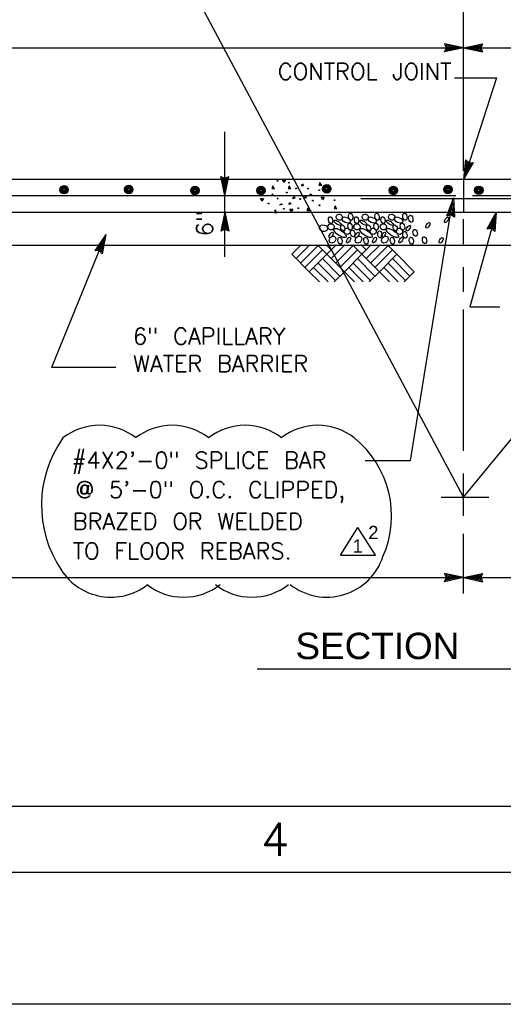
# Model space of a CAD drawing. Extents: x -24.3 to 17.7, y -17.6 to 12.4.
# Tile 4 of 14: x -13.3 to -9.6, y -17.6 to -10.1. Entities that reach past the tile are written whole.
import ezdxf
from ezdxf.enums import TextEntityAlignment as Align

# ---------------------------------------------------------------- set-up
doc = ezdxf.new("R2010")
doc.units = 0
doc.header["$MEASUREMENT"] = 0
for name, color, linetype in [('01', 7, 'CONTINUOUS'), ('02', 7, 'CONTINUOUS'), ('05', 7, 'CONTINUOUS')]:
    doc.layers.add(name, color=color, linetype=linetype)
doc.styles.add('ARIAL', font='Arial')
doc.styles.add('TXT_SHX', font='txt.shx')

msp = doc.modelspace()

# ---------------------------------------------------------------- linework, layer by layer
at = {"layer": '01', "color": 7, "linetype": 'CONTINUOUS'}
for p, q in [((-9.9087, -13.7666), (-14.4787, -5.2016)), ((-9.9087, -11.2926), (-9.9087, -9.7416)), ((-16.3877, -10.3596), (-9.9087, -10.3596)), ((-9.9087, -10.3596), (-10.0527, -10.3286)), ((-10.0387, -10.3596), (-10.0527, -10.3286)), ((-9.9087, -10.3596), (-10.0527, -10.3906)), ((-10.0527, -10.3906), (-10.0387, -10.3596)), ((-9.9457, -10.3596), (-10.0397, -10.3396)), ((-10.0307, -10.3596), (-10.0397, -10.3396)), ((-9.9457, -10.3596), (-10.0397, -10.3796)), ((-10.0397, -10.3796), (-10.0307, -10.3596)), ((-9.9817, -10.3596), (-10.0267, -10.3506)), ((-10.0227, -10.3596), (-10.0267, -10.3506)), ((-9.9817, -10.3596), (-10.0267, -10.3696)), ((-10.0267, -10.3696), (-10.0227, -10.3596)), ((-9.9087, -10.3596), (-9.7647, -10.3286)), ((-9.9087, -10.3596), (-3.4297, -10.3596)), ((-9.9087, -10.3596), (-9.7647, -10.3906)), ((-9.8717, -10.3596), (-9.7777, -10.3396)), ((-9.8717, -10.3596), (-9.7777, -10.3796)), ((-9.8357, -10.3596), (-9.7907, -10.3496)), ((-9.8357, -10.3596), (-9.7907, -10.3686)), ((-9.7907, -10.3496), (-9.7947, -10.3596)), ((-9.7947, -10.3596), (-9.7907, -10.3686)), ((-9.7777, -10.3396), (-9.7867, -10.3596)), ((-9.7867, -10.3596), (-9.7777, -10.3796)), ((-9.7647, -10.3286), (-9.7787, -10.3596)), ((-9.7787, -10.3596), (-9.7647, -10.3906)), ((-9.9767, -10.5866), (-9.6577, -10.5866)), ((-9.6577, -10.5866), (-9.9067, -11.3546)), ((-11.7177, -11.4786), (-11.7177, -10.9966)), ((-9.9067, -11.3546), (-9.8917, -11.2076)), ((-9.9067, -11.3546), (-9.8327, -11.2276)), ((-9.8957, -11.3196), (-9.8857, -11.2236)), ((-9.8957, -11.3196), (-9.8477, -11.2366)), ((-9.8917, -11.2076), (-9.8667, -11.2306)), ((-9.8857, -11.2236), (-9.8687, -11.2386)), ((-9.8837, -11.2856), (-9.8797, -11.2396)), ((-9.8837, -11.2856), (-9.8617, -11.2456)), ((-9.8797, -11.2396), (-9.8717, -11.2466)), ((-9.8717, -11.2466), (-9.8617, -11.2456)), ((-9.8687, -11.2386), (-9.8477, -11.2366)), ((-9.8667, -11.2306), (-9.8327, -11.2276)), ((-11.7177, -11.4786), (-11.7487, -11.3346)), ((-11.7487, -11.3346), (-11.7177, -11.3486)), ((-11.7177, -11.4786), (-11.6867, -11.3346)), ((-11.7177, -11.3486), (-11.6867, -11.3346)), ((-16.0757, -11.3546), (-3.7427, -11.3546)), ((-11.7177, -11.4416), (-11.7377, -11.3476)), ((-11.7377, -11.3476), (-11.7177, -11.3566)), ((-11.7177, -11.4056), (-11.7277, -11.3606)), ((-11.7277, -11.3606), (-11.7177, -11.3646)), ((-11.7177, -11.4416), (-11.6977, -11.3476)), ((-11.7177, -11.3566), (-11.6977, -11.3476)), ((-11.7177, -11.4056), (-11.7087, -11.3606)), ((-11.7177, -11.3646), (-11.7087, -11.3606)), ((-9.9067, -11.6046), (-9.9067, -11.3546)), ((-16.1392, -11.4796), (-9.9657, -11.4796)), ((-11.7177, -11.6046), (-11.7177, -11.4786)), ((-9.8417, -11.4796), (-3.6714, -11.4796)), ((-10.6878, -11.5015), (-9.0997, -11.5015)), ((-10.3118, -13.4886), (-9.9895, -11.5082)), ((-9.9836, -11.497), (-10.0374, -11.6342)), ((-9.9896, -11.5335), (-10.0244, -11.6231)), ((-9.9954, -11.5691), (-10.0115, -11.612)), ((-9.9954, -11.5691), (-9.9927, -11.6151)), ((-9.9896, -11.5335), (-9.9849, -11.6295)), ((-9.9836, -11.497), (-9.9762, -11.6441)), ((-16.0757, -11.6046), (-3.7427, -11.6046)), ((-11.7177, -11.6046), (-11.7487, -11.7486)), ((-11.7177, -11.6416), (-11.7377, -11.7356)), ((-11.7177, -11.6046), (-11.6867, -11.7486)), ((-11.7177, -11.9426), (-11.7177, -11.6046)), ((-11.7177, -11.6416), (-11.6977, -11.7356)), ((-10.0045, -11.6253), (-10.0374, -11.6342)), ((-10.0032, -11.6174), (-10.0244, -11.6231)), ((-10.0019, -11.6095), (-10.0115, -11.612)), ((-9.9762, -11.6441), (-10.0045, -11.6253)), ((-9.9849, -11.6295), (-10.0032, -11.6174)), ((-9.9927, -11.6151), (-10.0019, -11.6095)), ((-9.6617, -11.6046), (-9.8617, -12.3216)), ((-9.6617, -11.6046), (-9.7307, -11.7346)), ((-9.6717, -11.6406), (-9.7157, -11.7256)), ((-9.6717, -11.6406), (-9.6777, -11.7366)), ((-9.6617, -11.6046), (-9.6707, -11.7516)), ((-11.7177, -11.6776), (-11.7267, -11.7226)), ((-11.7177, -11.7186), (-11.7267, -11.7226)), ((-11.7177, -11.6776), (-11.7077, -11.7226)), ((-11.7077, -11.7226), (-11.7177, -11.7186)), ((-9.9087, -11.8476), (-9.9087, -11.6586)), ((-9.6817, -11.6746), (-9.7017, -11.7156)), ((-9.6927, -11.7146), (-9.7017, -11.7156)), ((-9.6837, -11.7206), (-9.6927, -11.7146)), ((-9.6817, -11.6746), (-9.6837, -11.7206)), ((-13.0305, -12.7799), (-12.6207, -11.7756)), ((-12.6207, -11.7756), (-12.7037, -11.8976)), ((-12.6207, -11.7756), (-12.6467, -11.9206)), ((-11.7177, -11.7346), (-11.7487, -11.7486)), ((-11.7177, -11.7266), (-11.7377, -11.7356)), ((-11.6977, -11.7356), (-11.7177, -11.7266)), ((-11.6867, -11.7486), (-11.7177, -11.7346)), ((-9.6967, -11.7296), (-9.7307, -11.7346)), ((-9.6947, -11.7226), (-9.7157, -11.7256)), ((-9.6707, -11.7516), (-9.6967, -11.7296)), ((-9.6777, -11.7366), (-9.6947, -11.7226)), ((-16.0757, -11.8546), (-3.7427, -11.8546)), ((-12.6347, -11.8096), (-12.6887, -11.8896)), ((-12.6487, -11.8436), (-12.6737, -11.8816)), ((-12.6487, -11.8436), (-12.6557, -11.8886)), ((-12.6347, -11.8096), (-12.6517, -11.9046)), ((-11.2097, -11.9246), (-11.1387, -11.8536)), ((-11.1767, -11.9576), (-11.0727, -11.8536)), ((-11.1437, -11.9906), (-11.0107, -11.8586)), ((-10.9447, -11.9246), (-11.0157, -11.8536)), ((-10.9117, -11.8916), (-10.9497, -11.8536)), ((-10.9447, -11.9246), (-10.8737, -11.8536)), ((-10.9447, -11.9246), (-10.8737, -11.8536)), ((-10.9117, -11.9576), (-10.8077, -11.8536)), ((-10.8787, -11.8586), (-10.8837, -11.8536)), ((-10.8787, -11.9906), (-10.7457, -11.8586)), ((-10.6797, -11.9246), (-10.7507, -11.8536)), ((-10.6467, -11.8916), (-10.6847, -11.8536)), ((-10.6797, -11.9246), (-10.6087, -11.8536)), ((-10.6797, -11.9246), (-10.6087, -11.8536)), ((-10.6467, -11.9576), (-10.5417, -11.8536)), ((-10.6137, -11.8586), (-10.6177, -11.8536)), ((-10.6137, -11.9906), (-10.4807, -11.8586)), ((-10.4147, -11.9246), (-10.4857, -11.8536)), ((-12.6697, -11.8956), (-12.7037, -11.8976)), ((-12.6667, -11.8886), (-12.6887, -11.8896)), ((-12.6637, -11.8816), (-12.6737, -11.8816)), ((-12.6467, -11.9206), (-12.6697, -11.8956)), ((-12.6517, -11.9046), (-12.6667, -11.8886)), ((-12.6557, -11.8886), (-12.6637, -11.8816)), ((-11.0777, -12.0576), (-11.2097, -11.9246)), ((-11.1107, -12.0246), (-10.9777, -11.8916)), ((-11.0777, -12.0576), (-10.9447, -11.9246)), ((-10.8117, -12.0576), (-10.9447, -11.9246)), ((-10.8457, -12.0246), (-10.7127, -11.8916)), ((-10.8117, -12.0576), (-10.6797, -11.9246)), ((-10.4707, -12.1336), (-10.6797, -11.9246)), ((-10.5797, -12.0246), (-10.4477, -11.8916)), ((-10.5467, -12.0576), (-10.4147, -11.9246)), ((-10.2817, -12.0576), (-10.4147, -11.9246)), ((-10.8787, -12.1236), (-11.0107, -11.9906)), ((-10.8457, -12.0906), (-10.9777, -11.9576)), ((-10.6137, -12.1236), (-10.7457, -11.9906)), ((-10.5797, -12.0906), (-10.7127, -11.9576)), ((-10.3477, -12.1236), (-10.4807, -11.9906)), ((-10.3147, -12.0906), (-10.4477, -11.9576)), ((-11.0007, -12.1336), (-11.0777, -12.0576)), ((-10.9347, -12.1336), (-11.0447, -12.0246)), ((-10.8887, -12.1336), (-10.8117, -12.0576)), ((-10.7357, -12.1336), (-10.8117, -12.0576)), ((-10.6697, -12.1336), (-10.7787, -12.0246)), ((-10.6237, -12.1336), (-10.5467, -12.0576)), ((-10.4037, -12.1336), (-10.5137, -12.0246)), ((-10.3587, -12.1336), (-10.2817, -12.0576)), ((-9.9087, -12.2096), (-9.9087, -12.0216)), ((-9.9087, -13.4136), (-9.9087, -12.3426)), ((-9.8617, -12.3216), (-9.6337, -12.3216)), ((-9.9087, -13.7666), (-8.8257, -12.4476)), ((-13.0305, -12.7799), (-12.544, -12.7799)), ((-10.6541, -13.4886), (-10.3118, -13.4886)), ((-9.9087, -13.9076), (-9.9087, -13.5876)), ((-10.0777, -13.7666), (-9.7157, -13.7666)), ((-10.8424, -14.2054), (-10.7094, -13.9964)), ((-10.5764, -14.2054), (-10.7094, -13.9964)), ((-9.9087, -14.4956), (-9.9087, -14.0436)), ((-10.8424, -14.2054), (-10.5764, -14.2054)), ((-16.0767, -14.3756), (-9.9087, -14.3756)), ((-9.9087, -14.3756), (-10.0527, -14.3446)), ((-10.0387, -14.3756), (-10.0527, -14.3446)), ((-9.9087, -14.3756), (-10.0527, -14.4066)), ((-10.0527, -14.4066), (-10.0387, -14.3756)), ((-9.9457, -14.3756), (-10.0397, -14.3556)), ((-10.0307, -14.3756), (-10.0397, -14.3556)), ((-9.9457, -14.3756), (-10.0397, -14.3956)), ((-10.0397, -14.3956), (-10.0307, -14.3756)), ((-9.9817, -14.3756), (-10.0267, -14.3666)), ((-10.0227, -14.3756), (-10.0267, -14.3666)), ((-9.9817, -14.3756), (-10.0267, -14.3856)), ((-10.0267, -14.3856), (-10.0227, -14.3756)), ((-9.9087, -14.3756), (-9.7647, -14.3446)), ((-9.9087, -14.3756), (-3.7427, -14.3756)), ((-9.9087, -14.3756), (-9.7647, -14.4066)), ((-9.8717, -14.3756), (-9.7777, -14.3556)), ((-9.8717, -14.3756), (-9.7777, -14.3956)), ((-9.8357, -14.3756), (-9.7907, -14.3656)), ((-9.8357, -14.3756), (-9.7907, -14.3846)), ((-9.7907, -14.3656), (-9.7947, -14.3756)), ((-9.7947, -14.3756), (-9.7907, -14.3846)), ((-9.7777, -14.3556), (-9.7867, -14.3756)), ((-9.7867, -14.3756), (-9.7777, -14.3956)), ((-9.7647, -14.3446), (-9.7787, -14.3756)), ((-9.7787, -14.3756), (-9.7647, -14.4066)), ((-11.4737, -15.0666), (-8.7647, -15.0666)), ((16.1573, -16.1106), (-21.8427, -16.1106)), ((16.6573, -16.6106), (-23.3427, -16.6106)), ((17.6573, -17.6106), (-24.3427, -17.6106))]:
    msp.add_line(p, q, dxfattribs=at)
for centre, radius in [((-12.9366, -11.4351), 0.0319), ((-12.9366, -11.4351), 0.0266), ((-12.9366, -11.4351), 0.0222), ((-12.9366, -11.4351), 0.0185), ((-12.9366, -11.4351), 0.0154), ((-12.4466, -11.4331), 0.0319), ((-12.4466, -11.4331), 0.0266), ((-12.4466, -11.4331), 0.0222), ((-12.4466, -11.4331), 0.0185), ((-12.4466, -11.4331), 0.0154), ((-12.4466, -11.4331), 0.0128), ((-11.9446, -11.4411), 0.0319), ((-11.9446, -11.4411), 0.0266), ((-11.9446, -11.4411), 0.0222), ((-11.4436, -11.4411), 0.0319), ((-11.4436, -11.4411), 0.0266), ((-11.4436, -11.4411), 0.0222), ((-10.9457, -11.4281), 0.0319), ((-10.9457, -11.4281), 0.0266), ((-10.9457, -11.4281), 0.0222), ((-10.9457, -11.4281), 0.0185), ((-10.9457, -11.4281), 0.0154), ((-10.9457, -11.4281), 0.0128), ((-10.9457, -11.4281), 0.0107), ((-10.9457, -11.4281), 0.0089), ((-10.4407, -11.4411), 0.0319), ((-10.4407, -11.4411), 0.0266), ((-10.4407, -11.4411), 0.0222), ((-10.0267, -11.4331), 0.0319), ((-10.0267, -11.4331), 0.0266), ((-10.0267, -11.4331), 0.0222), ((-10.0267, -11.4331), 0.0185), ((-10.0267, -11.4331), 0.0154), ((-10.0267, -11.4331), 0.0128), ((-9.7927, -11.4391), 0.0319), ((-9.7927, -11.4391), 0.0266), ((-9.7927, -11.4391), 0.0222), ((-9.7927, -11.4391), 0.0185), ((-12.9366, -11.4351), 0.0128), ((-12.9366, -11.4351), 0.0107), ((-12.9366, -11.4351), 0.0089), ((-12.4466, -11.4331), 0.0107), ((-12.4466, -11.4331), 0.0089), ((-11.9446, -11.4411), 0.0185), ((-11.9446, -11.4411), 0.0154), ((-11.9446, -11.4411), 0.0128), ((-11.9446, -11.4411), 0.0107), ((-11.9446, -11.4411), 0.0089), ((-11.4436, -11.4411), 0.0185), ((-11.4436, -11.4411), 0.0154), ((-11.4436, -11.4411), 0.0128), ((-11.4436, -11.4411), 0.0107), ((-11.4436, -11.4411), 0.0089), ((-10.4407, -11.4411), 0.0185), ((-10.4407, -11.4411), 0.0154), ((-10.4407, -11.4411), 0.0128), ((-10.4407, -11.4411), 0.0107), ((-10.4407, -11.4411), 0.0089), ((-10.0267, -11.4331), 0.0107), ((-10.0267, -11.4331), 0.0089), ((-9.7927, -11.4391), 0.0154), ((-9.7927, -11.4391), 0.0128), ((-9.7927, -11.4391), 0.0107), ((-9.7927, -11.4391), 0.0089)]:
    msp.add_circle(centre, radius, dxfattribs=at)
for centre, radius, start, end in [((-12.2294, -13.8263), 0.8785, 144.52737, 213.95759), ((-11.215, -13.908), 0.7609, 336.11964, 51.02555)]:
    msp.add_arc(centre, radius, start, end, dxfattribs=at)
for centre, major_axis, ratio in [((-10.9162, -11.6656), (-0.0055, 0.026), 0.599528), ((-10.8497, -11.6431), (-0.0202, 0.0142), 0.915279), ((-10.7982, -11.6646), (-0.0315, 0.015), 0.562188), ((-10.7642, -11.6396), (-0.0055, 0.026), 0.599528), ((-10.7192, -11.6656), (-0.0055, 0.026), 0.599528), ((-10.6527, -11.6431), (-0.0202, 0.0142), 0.915279), ((-10.6012, -11.6646), (-0.0315, 0.015), 0.562188), ((-10.5642, -11.6396), (-0.0055, 0.026), 0.599528), ((-10.5192, -11.6656), (-0.0055, 0.026), 0.599528), ((-10.4527, -11.6431), (-0.0202, 0.0142), 0.915279), ((-10.4012, -11.6646), (-0.0315, 0.015), 0.562188), ((-10.3532, -11.6396), (-0.0055, 0.026), 0.599528), ((-10.3082, -11.6546), (-0.0055, 0.026), 0.599528), ((-10.0377, -11.6631), (0.013, 0.0205), 0.445558), ((-10.9692, -11.7266), (-0.0304, 0.007), 0.790099), ((-10.9127, -11.7171), (-0.0202, 0.0142), 0.915279), ((-10.8637, -11.6856), (-0.026, 0.017), 0.365968), ((-10.8237, -11.7251), (-0.009, 0.0225), 0.615421), ((-10.7682, -11.7146), (-0.0055, 0.026), 0.599528), ((-10.7157, -11.7171), (-0.0202, 0.0142), 0.915279), ((-10.6667, -11.6856), (-0.026, 0.017), 0.365968), ((-10.6267, -11.7251), (-0.009, 0.0225), 0.615421), ((-10.5712, -11.7146), (-0.0055, 0.026), 0.599528), ((-10.5157, -11.7171), (-0.0202, 0.0142), 0.915279), ((-10.4667, -11.6856), (-0.026, 0.017), 0.365968), ((-10.4267, -11.7251), (-0.009, 0.0225), 0.615421), ((-10.3712, -11.7146), (-0.0055, 0.026), 0.599528), ((-10.3267, -11.7261), (0.013, 0.0205), 0.445558), ((-10.1787, -11.7041), (0.013, 0.0205), 0.445558), ((-10.9127, -11.7791), (0.013, 0.0205), 0.445558), ((-10.9022, -11.8131), (0.0165, 0.0225), 0.822116), ((-10.8447, -11.7631), (-0.0461, 0.0308), 0.357541), ((-10.8452, -11.8216), (-0.0055, 0.026), 0.599528), ((-10.7907, -11.7501), (-0.0202, 0.0142), 0.915279), ((-10.7797, -11.8161), (0.013, 0.0205), 0.445558), ((-10.7492, -11.7656), (-0.0055, 0.026), 0.599528), ((-10.7157, -11.7791), (0.013, 0.0205), 0.445558), ((-10.7052, -11.8131), (0.0165, 0.0225), 0.822116), ((-10.6477, -11.7631), (-0.0461, 0.0308), 0.357541), ((-10.6482, -11.8216), (-0.0055, 0.026), 0.599528), ((-10.5937, -11.7501), (-0.0202, 0.0142), 0.915279), ((-10.5827, -11.8161), (0.013, 0.0205), 0.445558), ((-10.5422, -11.7736), (-0.0055, 0.026), 0.599528), ((-10.5157, -11.7791), (0.013, 0.0205), 0.445558), ((-10.5052, -11.8131), (0.0165, 0.0225), 0.822116), ((-10.4477, -11.7631), (-0.0461, 0.0308), 0.357541), ((-10.4482, -11.8216), (-0.0055, 0.026), 0.599528), ((-10.3937, -11.7501), (-0.0202, 0.0142), 0.915279), ((-10.3827, -11.8161), (0.013, 0.0205), 0.445558), ((-10.3532, -11.7766), (-0.0055, 0.026), 0.599528), ((-10.3042, -11.8216), (-0.0055, 0.026), 0.599528), ((-10.2752, -11.7616), (-0.0055, 0.026), 0.599528), ((-10.2042, -11.8176), (-0.0055, 0.026), 0.599528), ((-10.0787, -11.8191), (0.013, 0.0205), 0.445558)]:
    msp.add_ellipse(centre, major_axis=major_axis, ratio=ratio, dxfattribs=at)
at = {"layer": '02', "color": 7, "linetype": 'CONTINUOUS'}
msp.add_line((-11.1387, -11.4016), (-11.1277, -11.3916), dxfattribs=at)
for points in [[(-11.3527, -11.4066), (-11.3627, -11.4266), (-11.3427, -11.4286), (-11.3577, -11.4066)], [(-11.2707, -11.3766), (-11.2807, -11.3596), (-11.2587, -11.3596), (-11.2707, -11.3796)], [(-11.2287, -11.4046), (-11.2387, -11.4246), (-11.2177, -11.4266), (-11.2337, -11.4046)], [(-11.1277, -11.3896), (-11.1237, -11.4046), (-11.1387, -11.4046)], [(-10.9947, -11.3796), (-11.0047, -11.3996), (-10.9837, -11.4016), (-10.9997, -11.3796)], [(-11.1137, -11.4956), (-11.1067, -11.4876), (-11.0987, -11.4956), (-11.1117, -11.4976)], [(-11.0737, -11.4706), (-11.0637, -11.4666), (-11.0587, -11.4776), (-11.0737, -11.4726)], [(-10.9777, -11.5096), (-10.9877, -11.4926), (-10.9657, -11.4926), (-10.9777, -11.5126)], [(-11.4367, -11.5176), (-11.4467, -11.5006), (-11.4247, -11.5006), (-11.4367, -11.5216)], [(-11.2987, -11.5476), (-11.2887, -11.5416), (-11.2807, -11.5476), (-11.3037, -11.5516)], [(-10.8797, -11.5566), (-10.8897, -11.5766), (-10.8697, -11.5786), (-10.8847, -11.5566)], [(-11.3327, -11.5886), (-11.3427, -11.6086), (-11.3227, -11.6106), (-11.3377, -11.5886)], [(-11.2147, -11.5986), (-11.2247, -11.5816), (-11.2027, -11.5816), (-11.2147, -11.6016)], [(-11.0867, -11.5716), (-11.0967, -11.5916), (-11.0767, -11.5936), (-11.0917, -11.5716)]]:
    msp.add_lwpolyline(points, dxfattribs=at)
for points in [[(-11.2037, -11.5046), (-11.1937, -11.4876), (-11.1877, -11.4996)], [(-11.2337, -11.5476), (-11.2237, -11.5306), (-11.2177, -11.5426)]]:
    msp.add_lwpolyline(points, close=True, dxfattribs=at)
for centre in [(-11.4354, -11.4215), (-11.3189, -11.368), (-11.2334, -11.3815), (-11.3559, -11.472), (-11.2484, -11.4555), (-11.1779, -11.425), (-11.0854, -11.427), (-11.0029, -11.4385), (-11.3864, -11.5395), (-11.3174, -11.5025), (-11.1474, -11.506), (-11.0514, -11.5175), (-11.0009, -11.553), (-10.8864, -11.514), (-11.2704, -11.58), (-11.1624, -11.575)]:
    msp.add_circle(centre, 0.00325, dxfattribs=at)
at = {"layer": '05', "color": 7, "linetype": 'CONTINUOUS'}
for centre, start, end in [((-12.6678, -13.6687), 51.81631, 128.18369), ((-12.117, -13.6687), 51.81631, 128.18369), ((-11.5643, -13.6687), 51.81631, 128.18369), ((-11.0134, -13.6687), 51.81631, 128.18369), ((-10.9449, -14.0759), 231.81631, 341.77786), ((-12.5804, -14.0759), 212.55495, 308.18369), ((-12.0306, -14.0759), 231.81631, 308.18369), ((-11.5125, -14.0759), 231.81631, 308.18369)]:
    msp.add_arc(centre, 0.4481, start, end, dxfattribs=at)

# ---------------------------------------------------------------- texts
at = {"layer": '01', "color": 7, "linetype": 'CONTINUOUS', "style": 'TXT_SHX'}
msp.add_text('CONTROL JOINT', height=0.124998, dxfattribs=at).set_placement((-9.9991, -10.6011), align=Align.RIGHT)
msp.add_text('6"', height=0.125, rotation=90, dxfattribs=at).set_placement((-11.8087, -11.7876))
at = {"layer": '01', "color": 7, "linetype": 'CONTINUOUS'}
for s, height, style, p in [('6" CAPILLARY', 0.124998, 'TXT_SHX', (-11.836, -12.6082)), ('WATER BARRIER', 0.124998, 'TXT_SHX', (-11.7498, -12.8166)), ('2', 0.1, 'ARIAL', (-10.5921, -14.0834)), ('1', 0.1, 'ARIAL', (-10.7111, -14.1864)), ('SECTION', 0.2, 'ARIAL', (-10.5616, -14.9936))]:
    msp.add_text(s, height=height, dxfattribs=dict(at, style=style)).set_placement(p, align=Align.CENTER)
at = {"layer": '01', "color": 7, "linetype": 'CONTINUOUS', "style": 'TXT_SHX'}
for s, height, p in [('#4X2\'-0" SPLICE BAR', 0.124998, (-12.8791, -13.5483)), ('@ 5\'-0" O.C. CLIPPED,', 0.125, (-12.8521, -13.7713)), ('BRAZED OR WELDED', 0.125, (-12.8706, -14.0114)), ('TO FLOOR REBARS.', 0.125, (-12.8706, -14.2364))]:
    msp.add_text(s, height=height, dxfattribs=at).set_placement(p)
at = {"layer": '01', "color": 7, "linetype": 'CONTINUOUS', "style": 'TXT_SHX', "width": 1.002}
msp.add_text('4', height=0.25, dxfattribs=at).set_placement((-11.3361, -16.4856), align=Align.CENTER)

doc.saveas('drawing.dxf')
